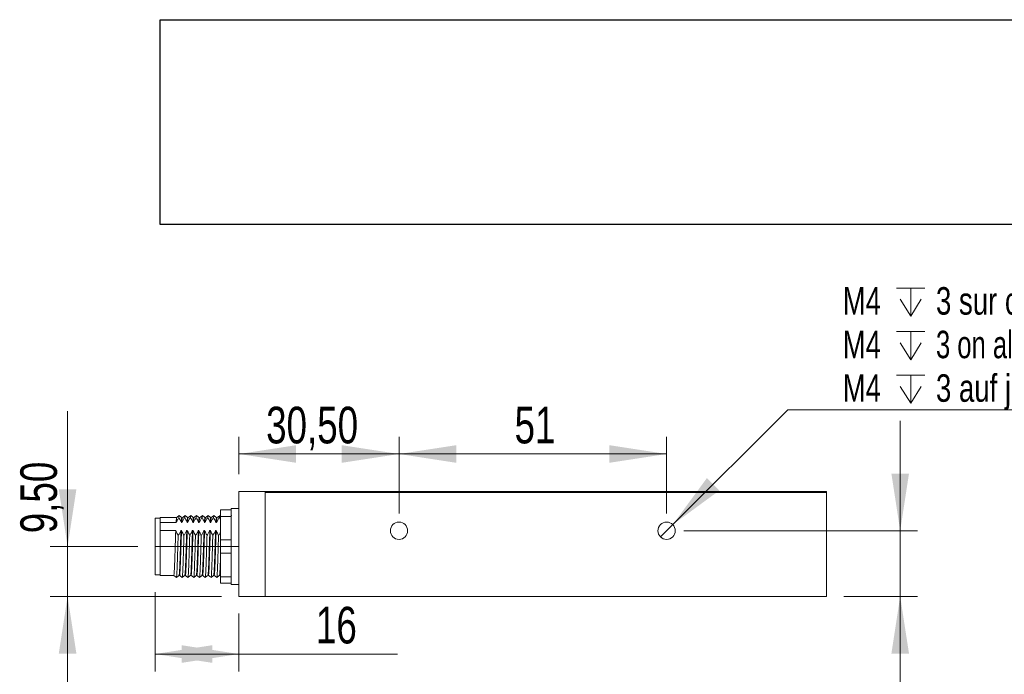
# Model space of a CAD drawing. Header units: millimetres. Extents: x 16 to 406, y 17 to 284.
# Tile 13 of 28: x 100 to 157, y 247 to 284. Entities that reach past the tile are written whole.
import ezdxf

# ---------------------------------------------------------------- set-up
doc = ezdxf.new("R2010")
doc.units = ezdxf.units.MM
doc.linetypes.add('CENTERX2', pattern=[20.32, 12.7, -2.54, 2.54, -2.54])
doc.styles.add('SLDTEXTSTYLE0', font='TXT', dxfattribs={"width": 0.75})
doc.styles.add('SLDTEXTSTYLE1', font='TXT', dxfattribs={"width": 0.696429})
doc.dimstyles.new('SLDDIMSTYLE0', dxfattribs={"dimtxt": 2.116667, "dimasz": 3.302, "dimexe": 0, "dimexo": 0.0625, "dimgap": 0.529167, "dimtad": 1, "dimtoh": 1, "dimlfac": 3.3, "dimrnd": 1e-09, "dimzin": 12, "dimdsep": 46, "dimtxsty": 'SLDTEXTSTYLE0', "dimsah": 1, "dimcen": 0.09, "dimadec": 0, "dimazin": 0, "dimtfac": 1, "dimtofl": 0, "dimtmove": 0, "dimatfit": 3, "dimfxl": 1, "dimtolj": 1, "dimtzin": 12, "dimarcsym": 0})
doc.dimstyles.new('SLDDIMSTYLE2', dxfattribs={"dimtxt": 2.116667, "dimasz": 3.302, "dimexe": 0, "dimexo": 0.0625, "dimgap": 0.529167, "dimtad": 1, "dimtoh": 1, "dimlfac": 3.3, "dimrnd": 1e-09, "dimzin": 12, "dimdsep": 46, "dimtxsty": 'SLDTEXTSTYLE0', "dimsah": 1, "dimcen": 0.09, "dimadec": 0, "dimazin": 0, "dimtfac": 1, "dimtofl": 0, "dimtmove": 0, "dimatfit": 3, "dimfxl": 1, "dimtolj": 1, "dimtzin": 12, "dimarcsym": 0})
doc.dimstyles.new('SLDDIMSTYLE3', dxfattribs={"dimtxt": 1.5875, "dimasz": 3.302, "dimexe": 0, "dimexo": 0.0625, "dimgap": 0.396875, "dimtad": 0, "dimtih": 1, "dimtoh": 1, "dimlfac": 3.3, "dimrnd": 1e-09, "dimzin": 12, "dimdsep": 46, "dimtxsty": 'SLDTEXTSTYLE0', "dimsah": 1, "dimcen": 0.09, "dimadec": 0, "dimazin": 0, "dimtfac": 1, "dimtmove": 0, "dimatfit": 3, "dimfxl": 1, "dimtolj": 1, "dimtzin": 12, "dimarcsym": 0})
picture_1 = doc.add_image_def('image2.bmp', size_in_pixel=(285, 62))

# ---------------------------------------------------------------- blocks, each defined once
blk = doc.blocks.new('*D22')
at = {"color": 7, "linetype": 'Continuous', "lineweight": 0}
for p, q in [((102.601, 253.978), (102.601, 261.801)), ((106.649, 253.978), (101.601, 253.978)), ((102.601, 253.978), (102.601, 251.099)), ((111.497, 251.099), (101.601, 251.099)), ((102.601, 251.099), (102.601, 244.749))]:
    blk.add_line(p, q, dxfattribs=at)
for points in [[(102.601, 253.978), (103.109, 257.28), (102.093, 257.28)], [(102.601, 251.099), (102.093, 247.797), (103.109, 247.797)]]:
    blk.add_solid(points, dxfattribs=at)
at = {"color": 7, "linetype": 'Continuous', "lineweight": 0, "insert": (99.872, 254.744), "char_height": 2.1167, "attachment_point": 1, "rotation": 90, "style": 'SLDTEXTSTYLE0'}
blk.add_mtext('9,50', dxfattribs=at)
blk = doc.blocks.new('*D23')
at = {"color": 7, "linetype": 'Continuous', "lineweight": 0}
for p, q in [((107.649, 251.342), (107.649, 246.767)), ((112.497, 250.099), (112.497, 246.767)), ((112.497, 247.767), (107.649, 247.767)), ((112.497, 247.767), (121.657, 247.767))]:
    blk.add_line(p, q, dxfattribs=at)
for points in [[(107.649, 247.767), (110.951, 247.259), (110.951, 248.275)], [(112.497, 247.767), (109.195, 248.275), (109.195, 247.259)]]:
    blk.add_solid(points, dxfattribs=at)
at = {"color": 7, "linetype": 'Continuous', "lineweight": 0, "insert": (116.943, 250.495), "char_height": 2.1167, "attachment_point": 1, "style": 'SLDTEXTSTYLE0'}
blk.add_mtext('16', dxfattribs=at)
blk = doc.blocks.new('*D24')
at = {"color": 7, "linetype": 'Continuous', "lineweight": 0}
for p, q in [((112.497, 258.16), (112.497, 260.322)), ((121.74, 255.887), (121.74, 260.322)), ((121.74, 259.322), (112.497, 259.322))]:
    blk.add_line(p, q, dxfattribs=at)
for points in [[(112.497, 259.322), (115.799, 258.814), (115.799, 259.83)], [(121.74, 259.322), (118.438, 259.83), (118.438, 258.814)]]:
    blk.add_solid(points, dxfattribs=at)
at = {"color": 7, "linetype": 'Continuous', "lineweight": 0, "insert": (114.066, 262.051), "char_height": 2.1167, "attachment_point": 1, "style": 'SLDTEXTSTYLE0'}
blk.add_mtext('30,50', dxfattribs=at)
blk = doc.blocks.new('*D25')
at = {"color": 7, "linetype": 'Continuous', "lineweight": 0}
for p, q in [((121.74, 255.887), (121.74, 260.322)), ((137.194, 255.887), (137.194, 260.322)), ((121.74, 259.322), (137.194, 259.322))]:
    blk.add_line(p, q, dxfattribs=at)
for points in [[(121.74, 259.322), (125.042, 258.814), (125.042, 259.83)], [(137.194, 259.322), (133.892, 259.83), (133.892, 258.814)]]:
    blk.add_solid(points, dxfattribs=at)
at = {"color": 7, "linetype": 'Continuous', "lineweight": 0, "insert": (128.413, 262.051), "char_height": 2.1167, "attachment_point": 1, "style": 'SLDTEXTSTYLE0'}
blk.add_mtext('51', dxfattribs=at)
blk = doc.blocks.new('*D26')
at = {"color": 7, "linetype": 'Continuous', "lineweight": 0}
for p, q in [((150.683, 254.887), (150.683, 261.237)), ((138.194, 254.887), (151.683, 254.887)), ((150.683, 254.887), (150.683, 251.099)), ((147.437, 251.099), (151.683, 251.099)), ((150.683, 251.099), (150.683, 238.197))]:
    blk.add_line(p, q, dxfattribs=at)
for points in [[(150.683, 254.887), (151.191, 258.189), (150.175, 258.189)], [(150.683, 251.099), (150.175, 247.797), (151.191, 247.797)]]:
    blk.add_solid(points, dxfattribs=at)
at = {"color": 7, "linetype": 'Continuous', "lineweight": 0, "insert": (147.954, 239.784), "char_height": 2.1167, "attachment_point": 1, "rotation": 90, "style": 'SLDTEXTSTYLE0'}
blk.add_mtext('12,50', dxfattribs=at)
blk = doc.blocks.new('SW_SYMBOL_HOLE_DEPTH')
at = {"color": 0, "linetype": 'Continuous', "lineweight": 0}
for p, q in [((0, 875), (800, 875)), ((400, 875), (400, 75)), ((100, 555), (400, 75)), ((700, 555), (400, 75))]:
    blk.add_line(p, q, dxfattribs=at)
blk = doc.blocks.new('*D27')
at = {"color": 7, "linetype": 'Continuous', "lineweight": 0}
for p, q in [((137.548, 255.241), (144.185, 261.879)), ((144.185, 261.879), (173.076, 261.879)), ((136.841, 254.533), (137.548, 255.241))]:
    blk.add_line(p, q, dxfattribs=at)
blk.add_solid([(137.548, 255.241), (140.242, 257.217), (139.523, 257.935)], dxfattribs=at)
at = {"color": 7, "linetype": 'Continuous', "lineweight": 0, "xscale": 0.0020277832, "yscale": 0.0020277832, "zscale": 0.0020277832}
for p in [(150.479, 267.134), (150.479, 264.617), (150.479, 262.099)]:
    blk.add_blockref('SW_SYMBOL_HOLE_DEPTH', p, dxfattribs=at)
at = {"color": 7, "linetype": 'Continuous', "lineweight": 0, "char_height": 1.5875, "attachment_point": 1}
for s, insert, style in [('M4', (147.36, 268.96), 'SLDTEXTSTYLE0'), ('3 sur chaque face', (152.749, 268.96), 'SLDTEXTSTYLE0'), ('M4', (147.36, 266.443), 'SLDTEXTSTYLE0'), ('3 on all sides', (152.749, 266.443), 'SLDTEXTSTYLE1'), ('M4', (147.36, 263.925), 'SLDTEXTSTYLE0'), ('3 auf jeder seite', (152.749, 263.925), 'SLDTEXTSTYLE0')]:
    blk.add_mtext(s, dxfattribs=dict(at, insert=insert, style=style))

msp = doc.modelspace()

# ---------------------------------------------------------------- linework, layer by layer
at = {"color": 7, "linetype": 'Continuous', "lineweight": 15}
for p, q in [((112.4974, 257.1597), (114.0126, 257.1597)), ((112.4974, 251.0991), (112.4974, 257.1597)), ((114.0126, 257.1597), (144.9217, 257.1597)), ((114.0126, 251.0991), (114.0126, 257.1597)), ((144.9217, 257.0991), (114.0126, 257.0991)), ((114.0126, 251.0991), (114.0126, 257.0991)), ((144.9217, 257.1597), (144.9217, 257.0991)), ((144.9217, 257.1597), (146.3762, 257.1597)), ((146.4368, 257.0991), (144.9217, 257.0991)), ((146.4368, 257.0991), (146.3762, 257.1597)), ((146.4368, 257.1597), (146.3762, 257.1597)), ((146.4368, 257.1597), (146.4368, 257.0991)), ((146.4368, 251.0991), (146.4368, 257.0991)), ((111.4368, 256.0991), (112.0429, 256.0991)), ((111.4368, 255.7203), (111.4368, 256.0991)), ((112.0429, 256.1749), (112.0429, 256.0991)), ((112.0429, 256.0991), (112.0429, 255.7203)), ((107.6489, 252.3415), (107.6489, 255.6143)), ((107.952, 255.3587), (107.952, 255.6446)), ((107.952, 255.3587), (107.952, 255.135)), ((107.952, 255.3587), (108.8672, 255.3587)), ((109.1702, 255.3587), (109.2005, 255.3587)), ((109.5036, 255.3587), (109.5339, 255.3587)), ((109.8369, 255.3587), (109.8672, 255.3587)), ((110.1702, 255.3587), (110.2005, 255.3587)), ((110.5036, 255.3587), (110.5339, 255.3587)), ((110.8369, 255.3587), (110.8672, 255.3587)), ((111.1702, 255.3587), (111.2005, 255.3587)), ((112.0429, 255.7203), (111.4368, 255.7203)), ((111.4368, 254.3567), (111.4368, 255.7203)), ((112.0429, 255.5338), (112.0429, 255.7203)), ((112.0429, 255.5338), (112.0429, 254.5432)), ((107.952, 255.135), (107.952, 254.9113)), ((107.952, 252.3112), (107.952, 254.9113)), ((108.8473, 254.9113), (107.952, 254.9113)), ((109.1807, 254.9113), (109.1504, 254.9113)), ((109.514, 254.9113), (109.4837, 254.9113)), ((109.8474, 254.9113), (109.817, 254.9113)), ((110.1807, 254.9113), (110.1504, 254.9113)), ((110.514, 254.9113), (110.4837, 254.9113)), ((110.8473, 254.9113), (110.817, 254.9113)), ((111.1807, 254.9113), (111.1504, 254.9113)), ((111.4368, 254.3567), (112.0429, 254.3567)), ((111.4368, 253.5991), (111.4368, 254.3567)), ((112.0429, 254.3567), (112.0429, 254.5432)), ((112.0429, 254.3567), (112.0429, 253.5991)), ((112.0429, 253.5991), (111.4368, 253.5991)), ((111.4368, 252.2355), (111.4368, 253.5991)), ((112.0429, 253.4126), (112.0429, 253.5991)), ((112.0429, 253.4126), (112.0429, 252.422)), ((108.7323, 252.3112), (108.8838, 252.19)), ((111.4368, 252.2355), (112.0429, 252.2355)), ((111.4368, 251.8567), (111.4368, 252.2355)), ((112.0429, 252.2355), (112.0429, 252.422)), ((112.0429, 252.2355), (112.0429, 251.8567)), ((112.0429, 251.8567), (111.4368, 251.8567)), ((112.0429, 251.8567), (112.0429, 251.7809)), ((112.4974, 251.0991), (114.0126, 251.0991)), ((114.0126, 251.0991), (146.4368, 251.0991))]:
    msp.add_line(p, q, dxfattribs=at)
at = {"color": 7, "linetype": 'CENTERX2', "lineweight": 0}
msp.add_line((107.6489, 253.9779), (112.4974, 253.9779), dxfattribs=at)
at = {"color": 7, "linetype": 'Continuous', "lineweight": 15}
for centre in [(121.7399, 254.887), (137.1944, 254.887)]:
    msp.add_circle(centre, 0.5, dxfattribs=at)
for points in [[(112.4974, 256.1749), (112.0429, 256.1749)], [(107.952, 255.6143), (107.6489, 255.6143)], [(108.8989, 255.6446), (107.952, 255.6446)], [(109.2322, 255.6446), (109.2019, 255.6446)], [(109.5656, 255.6446), (109.5353, 255.6446)], [(109.899, 255.6446), (109.8686, 255.6446)], [(110.2323, 255.6446), (110.202, 255.6446)], [(110.5656, 255.6446), (110.5353, 255.6446)], [(110.8989, 255.6446), (110.8686, 255.6446)], [(111.2323, 255.6446), (111.2019, 255.6446)], [(111.4368, 255.7238), (111.385, 255.7653)], [(112.0493, 255.7653), (112.0281, 255.7484)], [(112.0676, 255.7525), (112.0516, 255.7653)], [(107.6489, 252.3415), (107.952, 252.3415)], [(107.952, 252.3112), (108.7272, 252.3112)], [(109.0404, 252.3112), (109.0656, 252.3112)], [(109.3686, 252.3112), (109.3989, 252.3112)], [(109.702, 252.3112), (109.7323, 252.3112)], [(110.0353, 252.3112), (110.0657, 252.3112)], [(110.3687, 252.3112), (110.3989, 252.3112)], [(110.7019, 252.3112), (110.7322, 252.3112)], [(111.0353, 252.3112), (111.0656, 252.3112)], [(111.3686, 252.3112), (111.399, 252.3112)], [(111.3977, 252.3117), (111.4368, 252.2804)], [(112.0644, 252.3117), (112.065, 252.3112)], [(112.0429, 251.7809), (112.4974, 251.7809)]]:
    msp.add_open_spline(points, degree=1, dxfattribs=at)
for points, knots in [([(108.8672, 255.3587), (108.8887, 255.4075), (108.9211, 255.4811), (108.9805, 255.5752), (109.014, 255.6212), (109.0308, 255.6443)], [0, 0, 0, 0, 0.4964617, 0.7479036, 1, 1, 1, 1]), ([(108.8977, 255.6338), (108.8937, 255.6271), (108.8838, 255.6108), (108.8734, 255.4524), (108.8672, 255.3587)], [0, 0, 0, 0, 0.4078274, 1, 1, 1, 1]), ([(109.0493, 255.7653), (109.024, 255.7451), (108.9735, 255.7047), (108.923, 255.6643), (108.8977, 255.6441)], [0, 0, 0, 0, 0.5000014, 1, 1, 1, 1]), ([(109.0492, 255.7543), (109.0452, 255.7478), (109.0392, 255.738), (109.0329, 255.6675), (109.0308, 255.6443)], [0, 0, 0, 0, 0.6699662, 1, 1, 1, 1]), ([(109.0308, 255.6443), (109.0447, 255.6228), (109.0814, 255.5664), (109.1318, 255.4717), (109.1574, 255.3965), (109.1702, 255.3587)], [0, 0, 0, 0, 0.234091, 0.6153338, 1, 1, 1, 1]), ([(109.2032, 255.644), (109.178, 255.6642), (109.1274, 255.7047), (109.0769, 255.7451), (109.0516, 255.7653)], [0, 0, 0, 0, 0.4999978, 1, 1, 1, 1]), ([(109.2019, 255.6382), (109.1975, 255.6314), (109.1873, 255.6155), (109.1764, 255.4518), (109.1702, 255.3587)], [0, 0, 0, 0, 0.4314056, 1, 1, 1, 1]), ([(109.2005, 255.3587), (109.222, 255.4075), (109.2545, 255.4811), (109.3139, 255.5752), (109.3474, 255.6212), (109.3642, 255.6443)], [0, 0, 0, 0, 0.4964609, 0.7479032, 1, 1, 1, 1]), ([(109.231, 255.6279), (109.2281, 255.6274), (109.2218, 255.6265), (109.2113, 255.5273), (109.2041, 255.4149), (109.2005, 255.3587)], [0, 0, 0, 0, 0.2984581, 0.6492595, 1, 1, 1, 1]), ([(109.3826, 255.7653), (109.3574, 255.7451), (109.3068, 255.7047), (109.2563, 255.6643), (109.231, 255.6441)], [0, 0, 0, 0, 0.4999969, 1, 1, 1, 1]), ([(109.3826, 255.748), (109.3796, 255.7484), (109.3737, 255.7492), (109.3674, 255.6796), (109.3642, 255.6443)], [0, 0, 0, 0, 0.4925458, 1, 1, 1, 1]), ([(109.3642, 255.6443), (109.3781, 255.6228), (109.4147, 255.5664), (109.4651, 255.4717), (109.4907, 255.3965), (109.5036, 255.3587)], [0, 0, 0, 0, 0.2340906, 0.6153345, 1, 1, 1, 1]), ([(109.5366, 255.644), (109.5113, 255.6642), (109.4608, 255.7047), (109.4102, 255.7451), (109.385, 255.7653)], [0, 0, 0, 0, 0.5000023, 1, 1, 1, 1]), ([(109.5353, 255.63), (109.5319, 255.6298), (109.5252, 255.6295), (109.5143, 255.5276), (109.5072, 255.415), (109.5036, 255.3587)], [0, 0, 0, 0, 0.3268946, 0.6634766, 1, 1, 1, 1]), ([(109.5339, 255.3587), (109.5554, 255.4075), (109.5878, 255.4811), (109.6472, 255.5752), (109.6807, 255.6212), (109.6975, 255.6443)], [0, 0, 0, 0, 0.4964617, 0.7479036, 1, 1, 1, 1]), ([(109.5644, 255.6282), (109.5625, 255.6308), (109.5567, 255.6392), (109.5463, 255.549), (109.538, 255.4222), (109.5339, 255.3587)], [0, 0, 0, 0, 0.1905126, 0.5945762, 1, 1, 1, 1]), ([(109.716, 255.7653), (109.6907, 255.7451), (109.6402, 255.7047), (109.5896, 255.6643), (109.5644, 255.6441)], [0, 0, 0, 0, 0.5000014, 1, 1, 1, 1]), ([(109.716, 255.7482), (109.7141, 255.7514), (109.7081, 255.7618), (109.7018, 255.692), (109.6975, 255.6443)], [0, 0, 0, 0, 0.3165373, 1, 1, 1, 1]), ([(109.6975, 255.6443), (109.7114, 255.6228), (109.748, 255.5664), (109.7984, 255.4717), (109.824, 255.3965), (109.8369, 255.3587)], [0, 0, 0, 0, 0.234091, 0.6153338, 1, 1, 1, 1]), ([(109.8699, 255.644), (109.8446, 255.6642), (109.7941, 255.7047), (109.7436, 255.7451), (109.7183, 255.7653)], [0, 0, 0, 0, 0.4999978, 1, 1, 1, 1]), ([(109.8686, 255.6278), (109.8664, 255.6314), (109.8602, 255.6413), (109.8494, 255.5496), (109.8411, 255.4224), (109.8369, 255.3587)], [0, 0, 0, 0, 0.2236591, 0.6111774, 1, 1, 1, 1]), ([(109.8977, 255.6347), (109.8969, 255.637), (109.8916, 255.6521), (109.8814, 255.5689), (109.8719, 255.4289), (109.8672, 255.3587)], [0, 0, 0, 0, 0.0833614, 0.5398901, 1, 1, 1, 1]), ([(109.8672, 255.3587), (109.8887, 255.4075), (109.9211, 255.4811), (109.9805, 255.5752), (110.014, 255.6212), (110.0308, 255.6443)], [0, 0, 0, 0, 0.4964609, 0.7479032, 1, 1, 1, 1]), ([(110.0493, 255.7653), (110.024, 255.7451), (109.9735, 255.7047), (109.923, 255.6643), (109.8977, 255.6441)], [0, 0, 0, 0, 0.4999969, 1, 1, 1, 1]), ([(110.0517, 255.7491), (110.0501, 255.7551), (110.0433, 255.7798), (110.0362, 255.7027), (110.0308, 255.6443)], [0, 0, 0, 0, 0.2431701, 1, 1, 1, 1]), ([(110.0308, 255.6443), (110.0447, 255.6228), (110.0813, 255.5664), (110.1318, 255.4717), (110.1574, 255.3965), (110.1702, 255.3587)], [0, 0, 0, 0, 0.2340906, 0.6153345, 1, 1, 1, 1]), ([(110.2032, 255.644), (110.178, 255.6642), (110.1274, 255.7047), (110.0769, 255.7451), (110.0516, 255.7653)], [0, 0, 0, 0, 0.5000023, 1, 1, 1, 1]), ([(110.202, 255.6318), (110.2008, 255.6356), (110.1951, 255.6532), (110.1844, 255.5698), (110.175, 255.4292), (110.1702, 255.3587)], [0, 0, 0, 0, 0.1211976, 0.5588821, 1, 1, 1, 1]), ([(110.2005, 255.3587), (110.222, 255.4075), (110.2545, 255.4811), (110.3139, 255.5752), (110.3474, 255.6212), (110.3642, 255.6443)], [0, 0, 0, 0, 0.4964617, 0.7479036, 1, 1, 1, 1]), ([(110.2311, 255.6415), (110.2263, 255.6269), (110.2164, 255.5967), (110.2058, 255.451), (110.2006, 255.3598), (110.2005, 255.3587)], [0, 0, 0, 0, 0.4837462, 0.9939284, 1, 1, 1, 1]), ([(110.3826, 255.7653), (110.3574, 255.7451), (110.3068, 255.7047), (110.2563, 255.6643), (110.231, 255.6441)], [0, 0, 0, 0, 0.5000014, 1, 1, 1, 1]), ([(110.3851, 255.7574), (110.3844, 255.7604), (110.3776, 255.7944), (110.3705, 255.7158), (110.3642, 255.6443)], [0, 0, 0, 0, 0.0902249, 1, 1, 1, 1]), ([(110.3642, 255.6443), (110.3781, 255.6228), (110.4147, 255.5664), (110.4651, 255.4717), (110.4907, 255.3965), (110.5036, 255.3587)], [0, 0, 0, 0, 0.234091, 0.6153338, 1, 1, 1, 1]), ([(110.5366, 255.644), (110.5113, 255.6642), (110.4608, 255.7047), (110.4102, 255.7451), (110.385, 255.7653)], [0, 0, 0, 0, 0.4999978, 1, 1, 1, 1]), ([(110.5366, 255.6366), (110.536, 255.6395), (110.5303, 255.6655), (110.5196, 255.583), (110.5089, 255.4511), (110.5036, 255.3598), (110.5036, 255.3587)], [0, 0, 0, 0, 0.0582759, 0.5232133, 0.9943926, 1, 1, 1, 1]), ([(110.5339, 255.3587), (110.5554, 255.4075), (110.5878, 255.4811), (110.6472, 255.5752), (110.6807, 255.6212), (110.6975, 255.6443)], [0, 0, 0, 0, 0.4964609, 0.7479032, 1, 1, 1, 1]), ([(110.5643, 255.6314), (110.5607, 255.6263), (110.552, 255.6142), (110.5414, 255.4852), (110.535, 255.3783), (110.5339, 255.3587)], [0, 0, 0, 0, 0.3747443, 0.8854726, 1, 1, 1, 1]), ([(110.716, 255.7653), (110.6907, 255.7451), (110.6402, 255.7047), (110.5896, 255.6643), (110.5644, 255.6441)], [0, 0, 0, 0, 0.4999969, 1, 1, 1, 1]), ([(110.7159, 255.7567), (110.7136, 255.7555), (110.7077, 255.7524), (110.7013, 255.6852), (110.6975, 255.6443)], [0, 0, 0, 0, 0.3914398, 1, 1, 1, 1]), ([(110.6975, 255.6443), (110.7114, 255.6228), (110.748, 255.5664), (110.7985, 255.4717), (110.824, 255.3965), (110.8369, 255.3587)], [0, 0, 0, 0, 0.2340906, 0.6153345, 1, 1, 1, 1]), ([(110.8699, 255.644), (110.8446, 255.6642), (110.7941, 255.7047), (110.7436, 255.7451), (110.7183, 255.7653)], [0, 0, 0, 0, 0.5000023, 1, 1, 1, 1]), ([(110.8686, 255.6351), (110.8645, 255.6298), (110.8554, 255.618), (110.8444, 255.4852), (110.8381, 255.3783), (110.8369, 255.3587)], [0, 0, 0, 0, 0.3997973, 0.8900616, 1, 1, 1, 1]), ([(110.8672, 255.3587), (110.8887, 255.4075), (110.9211, 255.4811), (110.9805, 255.5752), (111.014, 255.6212), (111.0308, 255.6443)], [0, 0, 0, 0, 0.4964617, 0.7479036, 1, 1, 1, 1]), ([(110.8977, 255.6273), (110.8951, 255.628), (110.8875, 255.63), (110.877, 255.5169), (110.8695, 255.3956), (110.8672, 255.3587)], [0, 0, 0, 0, 0.2661686, 0.7765458, 1, 1, 1, 1]), ([(111.0493, 255.7653), (111.024, 255.7451), (110.9735, 255.7047), (110.923, 255.6643), (110.8977, 255.6441)], [0, 0, 0, 0, 0.5000014, 1, 1, 1, 1]), ([(111.0493, 255.7529), (111.0475, 255.7545), (111.0416, 255.7599), (111.0352, 255.6918), (111.0308, 255.6443)], [0, 0, 0, 0, 0.3034196, 1, 1, 1, 1]), ([(111.0308, 255.6443), (111.0447, 255.6228), (111.0814, 255.5664), (111.1318, 255.4717), (111.1574, 255.3965), (111.1702, 255.3587)], [0, 0, 0, 0, 0.234091, 0.6153338, 1, 1, 1, 1]), ([(111.2032, 255.644), (111.178, 255.6642), (111.1274, 255.7047), (111.0769, 255.7451), (111.0516, 255.7653)], [0, 0, 0, 0, 0.4999978, 1, 1, 1, 1]), ([(111.2019, 255.6287), (111.1989, 255.6298), (111.191, 255.633), (111.18, 255.5171), (111.1725, 255.3957), (111.1702, 255.3587)], [0, 0, 0, 0, 0.29604297, 0.78564265, 1, 1, 1, 1]), ([(111.2005, 255.3587), (111.222, 255.4075), (111.2545, 255.4811), (111.3139, 255.5752), (111.3474, 255.6212), (111.3642, 255.6443)], [0, 0, 0, 0, 0.4964609, 0.7479032, 1, 1, 1, 1]), ([(111.231, 255.6295), (111.2295, 255.6323), (111.223, 255.6442), (111.2125, 255.5458), (111.2039, 255.4117), (111.2005, 255.3587)], [0, 0, 0, 0, 0.1583151, 0.6674271, 1, 1, 1, 1]), ([(111.3826, 255.7653), (111.3574, 255.7451), (111.3068, 255.7047), (111.2563, 255.6643), (111.231, 255.6441)], [0, 0, 0, 0, 0.4999969, 1, 1, 1, 1]), ([(111.3826, 255.7524), (111.3814, 255.7553), (111.3754, 255.7687), (111.3691, 255.699), (111.3642, 255.6443)], [0, 0, 0, 0, 0.215838, 1, 1, 1, 1]), ([(111.3642, 255.6443), (111.3784, 255.6229), (111.4055, 255.582), (111.4267, 255.5393), (111.4368, 255.519)], [0, 0, 0, 0, 0.5229465, 1, 1, 1, 1]), ([(108.8473, 254.9113), (108.8434, 254.8063), (108.8356, 254.5966), (108.8224, 254.2054), (108.8092, 253.7607), (108.7934, 253.2931), (108.7778, 252.8816), (108.7633, 252.5628), (108.7473, 252.3514), (108.7372, 252.3245), (108.7323, 252.3112)], [0, 0, 0, 0, 0.10108876, 0.20199217, 0.33338636, 0.46754277, 0.60122204, 0.73284118, 0.86742944, 1, 1, 1, 1]), ([(108.9868, 254.6257), (108.9728, 254.6471), (108.9362, 254.7036), (108.8858, 254.7983), (108.8602, 254.8735), (108.8473, 254.9113)], [0, 0, 0, 0, 0.2340907, 0.6153349, 1, 1, 1, 1]), ([(109.1504, 254.9113), (109.1289, 254.8624), (109.0965, 254.7889), (109.037, 254.6948), (109.0035, 254.6487), (108.9868, 254.6257)], [0, 0, 0, 0, 0.4964606, 0.74790345, 1, 1, 1, 1]), ([(109.1504, 254.9113), (109.1464, 254.8063), (109.1386, 254.5966), (109.1254, 254.2054), (109.1122, 253.7607), (109.0964, 253.2931), (109.0809, 252.8816), (109.0664, 252.5628), (109.0503, 252.3514), (109.0403, 252.3245), (109.0353, 252.3112)], [0, 0, 0, 0, 0.1010888, 0.2019922, 0.3333864, 0.4675428, 0.6012221, 0.7328412, 0.8674295, 1, 1, 1, 1]), ([(109.1807, 254.9113), (109.1738, 254.7258), (109.1617, 254.3991), (109.1456, 253.863), (109.1302, 253.3891), (109.1143, 252.9636), (109.0999, 252.6186), (109.084, 252.3974), (109.0726, 252.2988), (109.0666, 252.319), (109.0656, 252.3225)], [0, 0, 0, 0, 0.1730174, 0.3048417, 0.4384843, 0.5728428, 0.7043295, 0.8387316, 0.9722983, 1, 1, 1, 1]), ([(109.3201, 254.6257), (109.3062, 254.6471), (109.2696, 254.7036), (109.2191, 254.7983), (109.1935, 254.8735), (109.1807, 254.9113)], [0, 0, 0, 0, 0.2340911, 0.6153342, 1, 1, 1, 1]), ([(109.4837, 254.9113), (109.4622, 254.8624), (109.4298, 254.7889), (109.3704, 254.6948), (109.3369, 254.6487), (109.3201, 254.6257)], [0, 0, 0, 0, 0.4964614, 0.7479039, 1, 1, 1, 1]), ([(109.4837, 254.9113), (109.4768, 254.7258), (109.4647, 254.3991), (109.4487, 253.863), (109.4332, 253.3891), (109.4173, 252.9636), (109.4029, 252.6186), (109.3871, 252.3974), (109.3757, 252.2988), (109.3696, 252.319), (109.3686, 252.3225)], [0, 0, 0, 0, 0.1730174, 0.3048417, 0.4384843, 0.5728428, 0.7043295, 0.8387316, 0.9722983, 1, 1, 1, 1]), ([(109.514, 254.9113), (109.5083, 254.7581), (109.4974, 254.4647), (109.482, 253.9666), (109.467, 253.4872), (109.4509, 253.0483), (109.4364, 252.6836), (109.4208, 252.4336), (109.408, 252.3106), (109.401, 252.3238), (109.3989, 252.3277)], [0, 0, 0, 0, 0.1447132, 0.2772414, 0.4099678, 0.5445953, 0.6762271, 0.8100315, 0.9441939, 1, 1, 1, 1]), ([(109.6534, 254.6257), (109.6395, 254.6471), (109.6029, 254.7036), (109.5525, 254.7983), (109.5269, 254.8735), (109.514, 254.9113)], [0, 0, 0, 0, 0.2340907, 0.6153349, 1, 1, 1, 1]), ([(109.817, 254.9113), (109.7955, 254.8624), (109.7631, 254.7889), (109.7037, 254.6948), (109.6702, 254.6487), (109.6534, 254.6257)], [0, 0, 0, 0, 0.4964606, 0.74790345, 1, 1, 1, 1]), ([(109.817, 254.9113), (109.8113, 254.7581), (109.8004, 254.4647), (109.785, 253.9666), (109.77, 253.4872), (109.7539, 253.0483), (109.7394, 252.6836), (109.7238, 252.4336), (109.711, 252.3106), (109.704, 252.3238), (109.702, 252.3277)], [0, 0, 0, 0, 0.1447132, 0.2772414, 0.4099679, 0.5445953, 0.6762271, 0.8100315, 0.944194, 1, 1, 1, 1]), ([(109.8474, 254.9113), (109.8428, 254.7898), (109.833, 254.5289), (109.8183, 254.0702), (109.8037, 253.5872), (109.7876, 253.1364), (109.7728, 252.7532), (109.7576, 252.4763), (109.7435, 252.324), (109.7354, 252.326), (109.7323, 252.3268)], [0, 0, 0, 0, 0.1162052, 0.24960636, 0.38146094, 0.51611525, 0.64833603, 0.78131046, 0.91583149, 1, 1, 1, 1]), ([(109.9868, 254.6257), (109.9728, 254.6471), (109.9362, 254.7036), (109.8858, 254.7983), (109.8602, 254.8735), (109.8474, 254.9113)], [0, 0, 0, 0, 0.2340911, 0.6153342, 1, 1, 1, 1]), ([(110.1504, 254.9113), (110.1289, 254.8624), (110.0965, 254.7889), (110.037, 254.6948), (110.0035, 254.6487), (109.9868, 254.6257)], [0, 0, 0, 0, 0.4964614, 0.7479039, 1, 1, 1, 1]), ([(110.1504, 254.9113), (110.1458, 254.7898), (110.1361, 254.5289), (110.1213, 254.0702), (110.1067, 253.5872), (110.0906, 253.1364), (110.0758, 252.7531), (110.0606, 252.4769), (110.047, 252.3272), (110.0393, 252.3281), (110.0366, 252.3284)], [0, 0, 0, 0, 0.1175561, 0.2525079, 0.3858953, 0.5221149, 0.6558726, 0.7903928, 0.9264776, 1, 1, 1, 1]), ([(110.1807, 254.9113), (110.1773, 254.8209), (110.1687, 254.5921), (110.1547, 254.1738), (110.1403, 253.6889), (110.1243, 253.2275), (110.1091, 252.8272), (110.0943, 252.5251), (110.079, 252.3394), (110.0698, 252.3259), (110.0657, 252.3197)], [0, 0, 0, 0, 0.0875728, 0.2216318, 0.353063, 0.4875123, 0.6206518, 0.7527007, 0.8873497, 1, 1, 1, 1]), ([(110.3201, 254.6257), (110.3062, 254.6471), (110.2696, 254.7036), (110.2191, 254.7983), (110.1935, 254.8735), (110.1807, 254.9113)], [0, 0, 0, 0, 0.2340907, 0.6153349, 1, 1, 1, 1]), ([(110.4837, 254.9113), (110.4622, 254.8624), (110.4298, 254.7889), (110.3704, 254.6948), (110.3369, 254.6487), (110.3201, 254.6257)], [0, 0, 0, 0, 0.4964606, 0.74790345, 1, 1, 1, 1]), ([(110.4837, 254.9113), (110.4803, 254.8209), (110.4717, 254.5921), (110.4577, 254.1738), (110.4433, 253.6889), (110.4274, 253.2275), (110.4121, 252.8271), (110.3974, 252.5256), (110.3825, 252.3435), (110.3737, 252.3297), (110.37, 252.3238)], [0, 0, 0, 0, 0.08857365, 0.22416473, 0.35709803, 0.49308386, 0.62774496, 0.7613029, 0.89749082, 1, 1, 1, 1]), ([(110.514, 254.9113), (110.5117, 254.8512), (110.5043, 254.6541), (110.4913, 254.2766), (110.4768, 253.7918), (110.4611, 253.3213), (110.4454, 252.9066), (110.431, 252.5759), (110.4149, 252.3763), (110.4046, 252.2915), (110.3992, 252.3139), (110.3989, 252.3152)], [0, 0, 0, 0, 0.0588864, 0.1933851, 0.3248563, 0.458878, 0.5927804, 0.7243079, 0.8588603, 0.991748, 1, 1, 1, 1]), ([(110.6534, 254.6257), (110.6395, 254.6471), (110.6029, 254.7036), (110.5525, 254.7983), (110.5269, 254.8735), (110.514, 254.9113)], [0, 0, 0, 0, 0.2340911, 0.6153342, 1, 1, 1, 1]), ([(110.817, 254.9113), (110.7955, 254.8624), (110.7631, 254.7889), (110.7037, 254.6948), (110.6702, 254.6487), (110.6534, 254.6257)], [0, 0, 0, 0, 0.4964614, 0.7479039, 1, 1, 1, 1]), ([(110.817, 254.9113), (110.8148, 254.8512), (110.8073, 254.6541), (110.7943, 254.2766), (110.7798, 253.7917), (110.7641, 253.3216), (110.7485, 252.9055), (110.734, 252.5801), (110.7181, 252.3616), (110.7081, 252.3291), (110.7032, 252.3131)], [0, 0, 0, 0, 0.05954, 0.1955314, 0.3284618, 0.4639709, 0.5993595, 0.7323467, 0.8683925, 1, 1, 1, 1]), ([(110.8473, 254.9113), (110.8462, 254.8809), (110.8398, 254.7149), (110.8279, 254.3783), (110.8132, 253.8952), (110.7979, 253.418), (110.782, 252.9887), (110.7675, 252.6376), (110.7517, 252.4076), (110.7399, 252.3022), (110.7336, 252.3207), (110.7322, 252.3247)], [0, 0, 0, 0, 0.03020082, 0.16487962, 0.29681794, 0.43015786, 0.56457037, 0.69600286, 0.83019847, 0.96391677, 1, 1, 1, 1]), ([(110.9868, 254.6257), (110.9728, 254.6471), (110.9362, 254.7036), (110.8858, 254.7983), (110.8602, 254.8735), (110.8473, 254.9113)], [0, 0, 0, 0, 0.2340907, 0.6153349, 1, 1, 1, 1]), ([(111.1504, 254.9113), (111.1289, 254.8624), (111.0965, 254.7889), (111.037, 254.6948), (111.0035, 254.6487), (110.9868, 254.6257)], [0, 0, 0, 0, 0.4964606, 0.74790345, 1, 1, 1, 1]), ([(111.1504, 254.9113), (111.1492, 254.8809), (111.1429, 254.7149), (111.1309, 254.3783), (111.1163, 253.8952), (111.1009, 253.418), (111.085, 252.9888), (111.0706, 252.6373), (111.0548, 252.4087), (111.0434, 252.3036), (111.0375, 252.3195), (111.0366, 252.322)], [0, 0, 0, 0, 0.03055665, 0.16682224, 0.30031505, 0.43522599, 0.57122214, 0.70420317, 0.83997988, 0.97527365, 1, 1, 1, 1]), ([(111.1807, 254.9113), (111.1806, 254.9097), (111.1754, 254.7743), (111.1646, 254.4784), (111.1495, 253.9987), (111.1346, 253.5167), (111.1186, 253.0745), (111.104, 252.704), (111.0885, 252.4458), (111.0753, 252.3144), (111.068, 252.3247), (111.0656, 252.3281)], [0, 0, 0, 0, 0.0016017, 0.1361933, 0.2690018, 0.4014204, 0.5360786, 0.6678379, 0.8014146, 0.935707, 1, 1, 1, 1]), ([(111.3201, 254.6257), (111.3062, 254.6471), (111.2696, 254.7036), (111.2191, 254.7983), (111.1935, 254.8735), (111.1807, 254.9113)], [0, 0, 0, 0, 0.2340911, 0.6153342, 1, 1, 1, 1]), ([(111.4368, 254.8138), (111.4295, 254.7979), (111.411, 254.7572), (111.3701, 254.6949), (111.3368, 254.6487), (111.3201, 254.6257)], [0, 0, 0, 0, 0.2446634, 0.6218414, 1, 1, 1, 1]), ([(108.9868, 254.6257), (108.9829, 254.5044), (108.9738, 254.2215), (108.9607, 253.7442), (108.9449, 253.2435), (108.9294, 252.8018), (108.9148, 252.4599), (108.8988, 252.2331), (108.8888, 252.2043), (108.8838, 252.19)], [0, 0, 0, 0, 0.1099443, 0.2564948, 0.4061255, 0.5552241, 0.7020255, 0.8521377, 1, 1, 1, 1]), ([(109.3201, 254.6257), (109.3173, 254.54), (109.3094, 254.2935), (109.2972, 253.8551), (109.2817, 253.3462), (109.2658, 252.8896), (109.2514, 252.5205), (109.2356, 252.2793), (109.2237, 252.1811), (109.2173, 252.1966), (109.2159, 252.2001)], [0, 0, 0, 0, 0.0773761, 0.2225681, 0.3697622, 0.5177447, 0.6625649, 0.8105952, 0.9577058, 1, 1, 1, 1]), ([(109.6534, 254.6257), (109.6518, 254.5752), (109.645, 254.3643), (109.6335, 253.9663), (109.6185, 253.4514), (109.6024, 252.9807), (109.5879, 252.5896), (109.5723, 252.321), (109.5599, 252.1947), (109.5533, 252.2015), (109.5517, 252.2032)], [0, 0, 0, 0, 0.0469655, 0.1965304, 0.346319, 0.4982525, 0.646806, 0.7978108, 0.9492195, 1, 1, 1, 1]), ([(109.9868, 254.6257), (109.9863, 254.6102), (109.9805, 254.4343), (109.9698, 254.0775), (109.9552, 253.5586), (109.9391, 253.0753), (109.9243, 252.6641), (109.9091, 252.3675), (109.8954, 252.2078), (109.8878, 252.2071), (109.8851, 252.2068)], [0, 0, 0, 0, 0.0145227, 0.1651384, 0.3140082, 0.4660383, 0.6153216, 0.7654555, 0.9173351, 1, 1, 1, 1]), ([(110.3201, 254.6257), (110.3152, 254.4695), (110.3054, 254.1599), (110.2915, 253.6575), (110.2758, 253.1731), (110.2606, 252.7433), (110.2458, 252.4199), (110.231, 252.2245), (110.2222, 252.2097), (110.2184, 252.2034)], [0, 0, 0, 0, 0.1422765, 0.2819464, 0.4337517, 0.5840787, 0.7331745, 0.8852054, 1, 1, 1, 1]), ([(110.6534, 254.6257), (110.649, 254.4874), (110.6403, 254.2137), (110.6275, 253.7501), (110.6126, 253.2737), (110.597, 252.8286), (110.5825, 252.4743), (110.5665, 252.2585), (110.5557, 252.1685), (110.5499, 252.196), (110.5492, 252.1994)], [0, 0, 0, 0, 0.1234563, 0.2442565, 0.3919584, 0.5395288, 0.6844826, 0.8327693, 0.9792217, 1, 1, 1, 1]), ([(110.9868, 254.6257), (110.9829, 254.5052), (110.9753, 254.267), (110.9634, 253.8425), (110.9494, 253.3774), (110.9335, 252.9167), (110.9191, 252.5403), (110.9032, 252.2925), (110.891, 252.1788), (110.8843, 252.2012), (110.8825, 252.2071)], [0, 0, 0, 0, 0.1079146, 0.213458, 0.3603736, 0.5084707, 0.6532853, 0.8011435, 0.9484759, 1, 1, 1, 1]), ([(111.3201, 254.6257), (111.3137, 254.4183), (111.3022, 254.0449), (111.2862, 253.4825), (111.2701, 253.009), (111.2555, 252.6111), (111.24, 252.3351), (111.2273, 252.196), (111.2203, 252.2053), (111.2183, 252.2079)], [0, 0, 0, 0, 0.1867724, 0.3363176, 0.4883914, 0.6371925, 0.7880452, 0.9397061, 1, 1, 1, 1]), ([(111.4368, 253.5055), (111.4317, 253.3605), (111.4214, 253.0668), (111.407, 252.7044), (111.3915, 252.4464), (111.3788, 252.3169), (111.3719, 252.3255), (111.3699, 252.3279)], [0, 0, 0, 0, 0.2211977, 0.4480415, 0.6780141, 0.9092189, 1, 1, 1, 1]), ([(111.4368, 252.7271), (111.433, 252.6494), (111.4241, 252.4695), (111.4108, 252.3297), (111.4024, 252.3266), (111.399, 252.3253)], [0, 0, 0, 0, 0.3099863, 0.7185584, 1, 1, 1, 1]), ([(108.8849, 252.1905), (108.9102, 252.2107), (108.9607, 252.2511), (109.0113, 252.2915), (109.0365, 252.3117)], [0, 0, 0, 0, 0.49999742, 1, 1, 1, 1]), ([(109.0644, 252.3117), (109.0896, 252.2915), (109.1402, 252.2511), (109.1907, 252.2107), (109.216, 252.1905)], [0, 0, 0, 0, 0.5000026, 1, 1, 1, 1]), ([(109.2183, 252.1905), (109.2436, 252.2107), (109.2941, 252.2511), (109.3446, 252.2915), (109.3699, 252.3118)], [0, 0, 0, 0, 0.5000065, 1, 1, 1, 1]), ([(109.3977, 252.3117), (109.423, 252.2915), (109.4735, 252.2511), (109.524, 252.2107), (109.5493, 252.1905)], [0, 0, 0, 0, 0.4999936, 1, 1, 1, 1]), ([(109.5516, 252.1905), (109.5769, 252.2107), (109.6274, 252.2511), (109.678, 252.2915), (109.7032, 252.3118)], [0, 0, 0, 0, 0.500002, 1, 1, 1, 1]), ([(109.731, 252.3117), (109.7563, 252.2915), (109.8068, 252.2511), (109.8574, 252.2107), (109.8826, 252.1905)], [0, 0, 0, 0, 0.5000026, 1, 1, 1, 1]), ([(109.885, 252.1905), (109.9102, 252.2107), (109.9608, 252.2511), (110.0113, 252.2915), (110.0366, 252.3118)], [0, 0, 0, 0, 0.5000065, 1, 1, 1, 1]), ([(110.0644, 252.3117), (110.0896, 252.2915), (110.1402, 252.2511), (110.1907, 252.2107), (110.216, 252.1905)], [0, 0, 0, 0, 0.4999936, 1, 1, 1, 1]), ([(110.2183, 252.1905), (110.2436, 252.2107), (110.2941, 252.2511), (110.3446, 252.2915), (110.3699, 252.3118)], [0, 0, 0, 0, 0.500002, 1, 1, 1, 1]), ([(110.3977, 252.3117), (110.423, 252.2915), (110.4735, 252.2511), (110.524, 252.2107), (110.5493, 252.1905)], [0, 0, 0, 0, 0.5000026, 1, 1, 1, 1]), ([(110.5516, 252.1905), (110.5769, 252.2107), (110.6274, 252.2511), (110.678, 252.2915), (110.7032, 252.3118)], [0, 0, 0, 0, 0.5000065, 1, 1, 1, 1]), ([(110.731, 252.3117), (110.7563, 252.2915), (110.8068, 252.2511), (110.8574, 252.2107), (110.8826, 252.1905)], [0, 0, 0, 0, 0.4999936, 1, 1, 1, 1]), ([(110.885, 252.1905), (110.9102, 252.2107), (110.9608, 252.2511), (111.0113, 252.2915), (111.0366, 252.3118)], [0, 0, 0, 0, 0.500002, 1, 1, 1, 1]), ([(111.0644, 252.3117), (111.0896, 252.2915), (111.1402, 252.2511), (111.1907, 252.2107), (111.216, 252.1905)], [0, 0, 0, 0, 0.5000026, 1, 1, 1, 1]), ([(111.2183, 252.1905), (111.2436, 252.2107), (111.2941, 252.2511), (111.3446, 252.2915), (111.3699, 252.3118)], [0, 0, 0, 0, 0.5000065, 1, 1, 1, 1])]:
    msp.add_open_spline(points, degree=3, knots=knots, dxfattribs=at)

# ---------------------------------------------------------------- dimensions: what is measured, and where the dimension line sits
at = {"color": 7, "linetype": 'Continuous', "lineweight": 0}
dim = msp.add_diameter_dim_2p(p1=(136.8409, 254.5334), p2=(137.5479, 255.2406), text='M4{\\fGDT;x}3 sur chaque face\\PM4{\\fGDT;x}3 on all sides\\PM4{\\fGDT;x}3 auf jeder seite', dimstyle='SLDDIMSTYLE3', override={"dimpost": '<>'}, dxfattribs=at)
dim.commit()
dim.dimension.update_dxf_attribs({"geometry": '*D27', "text_midpoint": (159.4238, 265.6551), "dimtype": 163})
for base, p1, p2, picture, middle in [((102.6008, 251.0991), (107.6489, 253.9779), (112.4974, 251.0991), '*D22', (102.6008, 257.4786)), ((150.6829, 251.0991), (137.1944, 254.887), (146.4368, 251.0991), '*D26', (150.6829, 243.2992))]:
    dim = msp.add_linear_dim(base=base, p1=p1, p2=p2, angle=90, dimstyle='SLDDIMSTYLE2', dxfattribs=at)
    dim.commit()
    dim.dimension.update_dxf_attribs({"geometry": picture, "text_midpoint": middle, "dimtype": 160})
for base, p1, p2, picture, middle in [((112.4974, 259.3222), (121.7399, 254.887), (112.4974, 257.1597), '*D24', (117.5805, 259.3222)), ((137.1944, 259.3222), (121.7399, 254.887), (137.1944, 254.887), '*D25', (129.9766, 259.3222)), ((107.6489, 247.7668), (112.4974, 251.0991), (107.6489, 252.3415), '*D23', (118.5061, 247.7668))]:
    dim = msp.add_linear_dim(base=base, p1=p1, p2=p2, dimstyle='SLDDIMSTYLE0', dxfattribs=at)
    dim.commit()
    dim.dimension.update_dxf_attribs({"geometry": picture, "text_midpoint": middle, "dimtype": 160})

# ---------------------------------------------------------------- pictures from other files: only their frames are drawn
image = msp.add_image(picture_1, insert=(107.9418, 272.5868), size_in_units=(54.3471, 11.8229))
image.dxf.flags = 7

doc.saveas('drawing.dxf')
